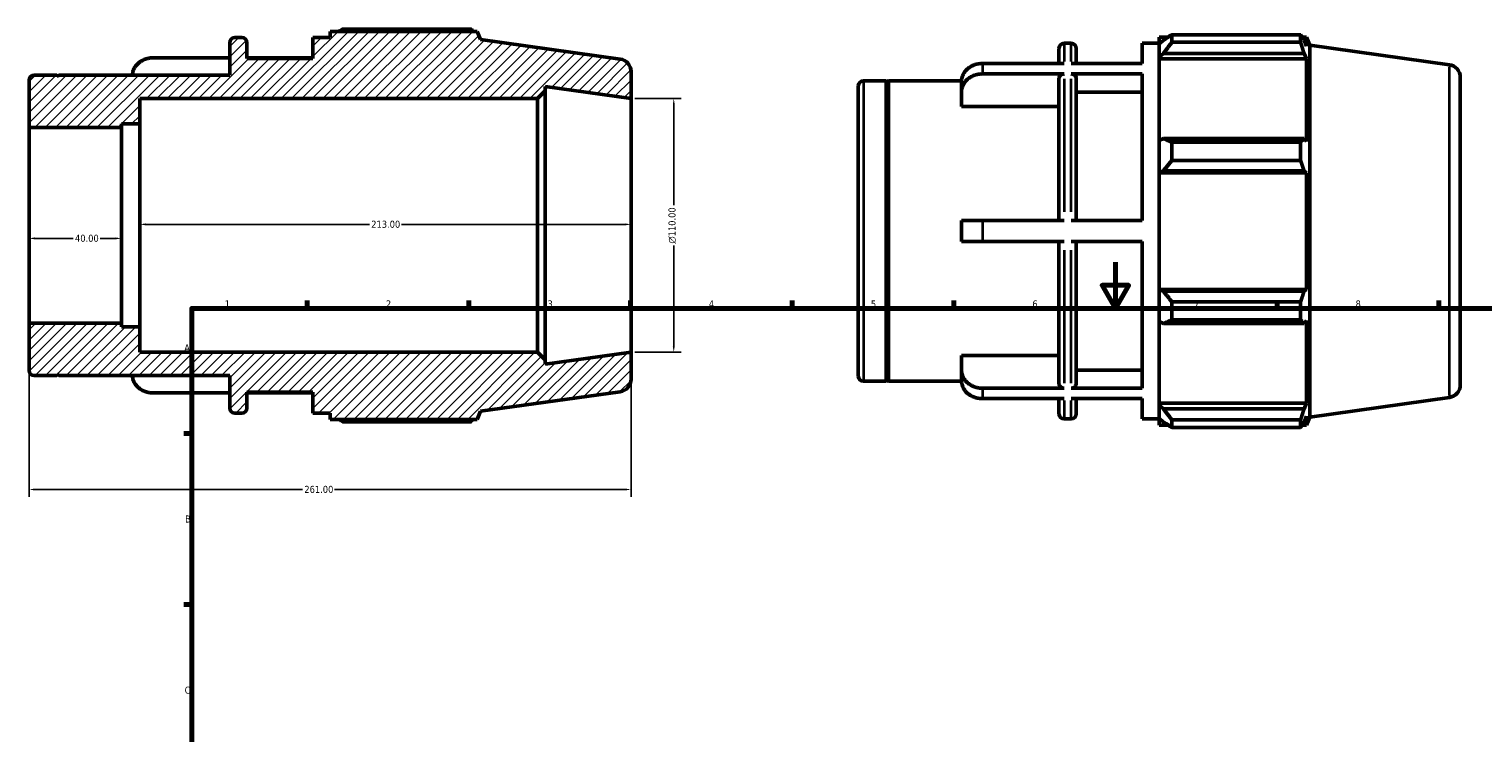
# Model space of a CAD drawing. Header units: millimetres. Extents: x -51 to 930, y -61 to 754.
# Tile 2 of 3: x -51 to 580, y 390 to 695. Entities that reach past the tile are written whole.
import ezdxf

# ---------------------------------------------------------------- set-up
doc = ezdxf.new("R2010")
doc.units = ezdxf.units.MM
for name, color, linetype, lineweight in [('Border (ANSI)', 7, 'Continuous', 70), ('Dimension (ANSI)', 7, 'Continuous', 25), ('Hatch (ANSI)', 7, 'Continuous', 18), ('Visible (ANSI)', 7, 'Continuous', 50), ('Visible Narrow (ANSI)', 7, 'Continuous', 35)]:
    doc.layers.add(name, color=color, linetype=linetype, lineweight=lineweight)
doc.styles.add('Note Text (ANSI)', font='tahoma.ttf')
doc.dimstyles.new('Default - mm (ANSI)', dxfattribs={"dimtxt": 3.048, "dimasz": 2.5, "dimexe": 3.175, "dimexo": 1.6002, "dimgap": 0.8, "dimtad": 0, "dimtoh": 1, "dimrnd": 1e-08, "dimzin": 4, "dimdsep": 46, "dimtxsty": 'Note Text (ANSI)', "dimcen": 0.09, "dimdle": 10, "dimclrd": 256, "dimclre": 256, "dimclrt": 256, "dimadec": 1, "dimazin": 1, "dimtfac": 1, "dimtofl": 0, "dimtmove": 0, "dimatfit": 3, "dimfxl": 1, "dimtolj": 1, "dimtzin": 4, "dimlwd": -1, "dimlwe": -1, "dimarcsym": 0})

# ---------------------------------------------------------------- blocks, each defined once
blk = doc.blocks.new('Borders Default Border')
at = {"layer": 'Border (ANSI)'}
for p, q in [((70.08, 574), (70.08, 577.45)), ((140.17, 574), (140.17, 577.45)), ((210.25, 574), (210.25, 577.45)), ((280.33, 574), (280.33, 577.45)), ((350.42, 574), (350.42, 577.45)), ((490.58, 574), (490.58, 577.45)), ((560.67, 574), (560.67, 577.45)), ((20, 519.75), (16.55, 519.75)), ((20, 445.5), (16.55, 445.5))]:
    blk.add_line(p, q, dxfattribs=at)
at = {"layer": 'Border (ANSI)', "flags": 128}
for points in [[(420.5, 594), (420.5, 574), (414.73, 584), (426.27, 584), (420.5, 574)], [(20, 20), (20, 574), (821, 574), (821, 20), (20, 20)]]:
    blk.add_lwpolyline(points, dxfattribs=at)
at = {"layer": 'Border (ANSI)', "char_height": 3.05, "attachment_point": 7, "style": 'Note Text (ANSI)'}
for s, insert in [('1', (34.35, 574.4)), ('2', (104.2, 574.4)), ('3', (174.26, 574.34)), ('4', (244.23, 574.4)), ('5', (314.48, 574.34)), ('6', (384.49, 574.34)), ('7', (454.6, 574.4)), ('8', (524.63, 574.33)), ('A', (16.78, 555.35)), ('B', (17.15, 481.1)), ('C', (16.95, 406.8))]:
    blk.add_mtext(s, dxfattribs=dict(at, insert=insert))
blk = doc.blocks.new('*D7')
at = {"layer": 'Defpoints', "color": 0, "transparency": 16777216}
for p in [(210.5, 665), (210.5, 555), (229.01, 555)]:
    blk.add_point(p, dxfattribs=at)
at = {"layer": 'Dimension (ANSI)', "transparency": 16777216}
for p, q in [((212.1, 665), (232.19, 665)), ((229.01, 662.5), (229.01, 618.72)), ((229.01, 557.5), (229.01, 601.28)), ((212.1, 555), (232.19, 555))]:
    blk.add_line(p, q, dxfattribs=at)
for points in [[(228.6, 662.5), (229.43, 662.5), (229.01, 665)], [(228.6, 557.5), (229.43, 557.5), (229.01, 555)]]:
    blk.add_solid(points, dxfattribs=at)
at = {"layer": 'Dimension (ANSI)', "transparency": 16777216, "insert": (226.72, 602.08), "char_height": 3.048, "attachment_point": 1, "rotation": 90, "style": 'Note Text (ANSI)'}
blk.add_mtext('\\A1;\\fAIGDT|b0|i0;\\H3.0480;\\ln\\fTahoma|b0|i0;\\H3.0480;110.00', dxfattribs=at)
blk = doc.blocks.new('*D8')
at = {"layer": 'Defpoints', "color": 0, "transparency": 16777216}
for p in [(-50.5, 567.54), (210.5, 555), (-50.5, 495.43)]:
    blk.add_point(p, dxfattribs=at)
at = {"layer": 'Dimension (ANSI)', "transparency": 16777216}
for p, q in [((-50.5, 565.94), (-50.5, 492.25)), ((210.5, 553.4), (210.5, 492.25)), ((-48, 495.43), (68.04, 495.43)), ((208, 495.43), (81.96, 495.43))]:
    blk.add_line(p, q, dxfattribs=at)
for points in [[(-48, 495.84), (-48, 495.01), (-50.5, 495.43)], [(208, 495.84), (208, 495.01), (210.5, 495.43)]]:
    blk.add_solid(points, dxfattribs=at)
at = {"layer": 'Dimension (ANSI)', "transparency": 16777216, "insert": (68.84, 497.01), "char_height": 3.048, "attachment_point": 1, "style": 'Note Text (ANSI)'}
blk.add_mtext('\\A1;261.00', dxfattribs=at)
blk = doc.blocks.new('*D9')
at = {"layer": 'Defpoints', "color": 0, "transparency": 16777216}
for p in [(-2.5, 610.43), (-2.5, 610), (210.5, 610)]:
    blk.add_point(p, dxfattribs=at)
at = {"layer": 'Dimension (ANSI)', "transparency": 16777216}
for p, q in [((0, 610.43), (97.04, 610.43)), ((208, 610.43), (110.96, 610.43))]:
    blk.add_line(p, q, dxfattribs=at)
for points in [[(0, 610.84), (0, 610.01), (-2.5, 610.43)], [(208, 610.84), (208, 610.01), (210.5, 610.43)]]:
    blk.add_solid(points, dxfattribs=at)
at = {"layer": 'Dimension (ANSI)', "transparency": 16777216, "insert": (97.84, 612.01), "char_height": 3.048, "attachment_point": 1, "style": 'Note Text (ANSI)'}
blk.add_mtext('\\A1;213.00', dxfattribs=at)
blk = doc.blocks.new('*D10')
at = {"layer": 'Defpoints', "color": 0, "transparency": 16777216}
for p in [(-50.5, 610), (-10.5, 610), (-10.5, 604.35)]:
    blk.add_point(p, dxfattribs=at)
at = {"layer": 'Dimension (ANSI)', "transparency": 16777216}
for p, q in [((-48, 604.35), (-31.39, 604.35)), ((-13, 604.35), (-19.61, 604.35))]:
    blk.add_line(p, q, dxfattribs=at)
for points in [[(-48, 604.77), (-48, 603.93), (-50.5, 604.35)], [(-13, 604.77), (-13, 603.93), (-10.5, 604.35)]]:
    blk.add_solid(points, dxfattribs=at)
at = {"layer": 'Dimension (ANSI)', "transparency": 16777216, "insert": (-30.59, 605.94), "char_height": 3.048, "attachment_point": 1, "style": 'Note Text (ANSI)'}
blk.add_mtext('\\A1;40.00', dxfattribs=at)

msp = doc.modelspace()

# ---------------------------------------------------------------- hatches: boundary and pattern name
at = {"layer": 'Hatch (ANSI)'}
h = msp.add_hatch(dxfattribs=at)
h.set_pattern_fill('ANSI31', color=256, scale=25.4, style=0)
h.set_pattern_definition([(45, (0, 0), (-2.245064, 2.245064), [])])
edge = h.paths.add_edge_path()
edge.add_ellipse((205, 543.281), major_axis=(0.765, -5.446), ratio=1, start_angle=0, end_angle=82)
edge.add_line((210.5, 543.281), (210.5, 555))
edge.add_line((210.5, 555), (173.214, 549.76))
edge.add_line((173.214, 549.76), (173.214, 551.7))
edge.add_line((173.214, 551.7), (169.914, 555))
edge.add_line((169.914, 555), (-2.5, 555))
edge.add_line((-2.5, 555), (-2.5, 566))
edge.add_line((-2.5, 566), (-10.5, 566))
edge.add_line((-10.5, 566), (-10.5, 567.537))
edge.add_line((-10.5, 567.537), (-50.5, 567.537))
edge.add_line((-50.5, 567.537), (-50.5, 547.04))
edge.add_ellipse((-48.3, 547.04), major_axis=(-2.2, 0), ratio=1, start_angle=0, end_angle=90)
edge.add_line((-48.3, 544.84), (-38.4, 544.84))
edge.add_line((-38.4, 544.84), (-38.5, 545.34))
edge.add_line((-38.5, 545.34), (-37.4, 544.84))
edge.add_line((-37.4, 544.84), (36.5, 544.84))
edge.add_line((36.5, 544.84), (36.5, 530.75))
edge.add_ellipse((38.7, 530.75), major_axis=(-2.2, 0), ratio=1, start_angle=0, end_angle=90)
edge.add_line((38.7, 528.55), (41.757, 528.55))
edge.add_ellipse((41.757, 530.75), major_axis=(0, -2.2), ratio=1, start_angle=0, end_angle=90)
edge.add_line((43.957, 530.75), (43.957, 537.6))
edge.add_line((43.957, 537.6), (72.543, 537.6))
edge.add_line((72.543, 537.6), (72.543, 528.55))
edge.add_line((72.543, 528.55), (80, 528.55))
edge.add_line((80, 528.55), (80, 525.835))
edge.add_line((80, 525.835), (143.838, 525.835))
edge.add_line((143.838, 525.835), (145.25, 529.33))
edge.add_line((145.25, 529.33), (205.765, 537.835))
edge = h.paths.add_edge_path()
edge.add_ellipse((205, 676.719), major_axis=(5.5, 0), ratio=1, start_angle=0, end_angle=82)
edge.add_line((205.765, 682.165), (145.25, 690.67))
edge.add_line((145.25, 690.67), (143.838, 694.165))
edge.add_line((143.838, 694.165), (80, 694.165))
edge.add_line((80, 694.165), (80, 691.45))
edge.add_line((80, 691.45), (72.543, 691.45))
edge.add_line((72.543, 691.45), (72.543, 682.4))
edge.add_line((72.543, 682.4), (43.957, 682.4))
edge.add_line((43.957, 682.4), (43.957, 689.25))
edge.add_ellipse((41.757, 689.25), major_axis=(2.2, 0), ratio=1, start_angle=0, end_angle=90)
edge.add_line((41.757, 691.45), (38.7, 691.45))
edge.add_ellipse((38.7, 689.25), major_axis=(0, 2.2), ratio=1, start_angle=0, end_angle=90)
edge.add_line((36.5, 689.25), (36.5, 675.16))
edge.add_line((36.5, 675.16), (-37.4, 675.16))
edge.add_line((-37.4, 675.16), (-38.5, 674.66))
edge.add_line((-38.5, 674.66), (-38.4, 675.16))
edge.add_line((-38.4, 675.16), (-48.3, 675.16))
edge.add_ellipse((-48.3, 672.96), major_axis=(0, 2.2), ratio=1, start_angle=0, end_angle=90)
edge.add_line((-50.5, 672.96), (-50.5, 652.463))
edge.add_line((-50.5, 652.463), (-10.5, 652.463))
edge.add_line((-10.5, 652.463), (-10.5, 654))
edge.add_line((-10.5, 654), (-2.5, 654))
edge.add_line((-2.5, 654), (-2.5, 665))
edge.add_line((-2.5, 665), (169.914, 665))
edge.add_line((169.914, 665), (173.214, 668.3))
edge.add_line((173.214, 668.3), (173.214, 670.24))
edge.add_line((173.214, 670.24), (210.5, 665))
edge.add_line((210.5, 665), (210.5, 676.719))

# ---------------------------------------------------------------- linework, layer by layer
at = {"layer": 'Visible (ANSI)'}
for p, q in [((143.838, 694.165), (80, 694.165)), ((80, 694.165), (80, 691.45)), ((141.279, 695.154), (85.43, 695.154)), ((145.25, 690.67), (143.838, 694.165)), ((36.5, 689.25), (36.5, 675.16)), ((41.757, 691.45), (38.7, 691.45)), ((43.957, 682.4), (43.957, 689.25)), ((80, 691.45), (72.543, 691.45)), ((72.543, 691.45), (72.543, 682.4)), ((205.765, 682.165), (145.25, 690.67)), ((398.231, 688.975), (401.288, 688.975)), ((432.074, 680.216), (432.074, 688.975)), ((432.074, 688.975), (439.531, 688.975)), ((439.531, 691.69), (439.531, 688.657)), ((439.531, 691.69), (443.384, 691.69)), ((441.341, 690.384), (439.531, 688.657)), ((439.531, 682.983), (439.531, 688.657)), ((444.961, 692.679), (444.961, 689.406)), ((444.961, 692.679), (500.81, 692.679)), ((500.81, 689.406), (444.961, 689.406)), ((500.81, 689.406), (500.81, 692.679)), ((501.447, 691.69), (503.369, 691.69)), ((503.369, 687.794), (502.272, 690.384)), ((504.781, 688.195), (503.369, 691.69)), ((503.369, 687.794), (503.369, 691.69)), ((504.781, 526.854), (504.781, 688.195)), ((565.297, 679.69), (504.781, 688.195)), ((36.5, 682.691), (3.293, 682.691)), ((72.543, 682.691), (43.957, 682.691)), ((72.543, 682.4), (43.957, 682.4)), ((396.031, 680.216), (396.031, 686.775)), ((403.488, 686.775), (403.488, 680.216)), ((439.531, 682.983), (441.341, 684.588)), ((439.531, 682.18), (439.531, 682.983)), ((439.531, 682.18), (439.531, 646.806)), ((439.531, 682.18), (503.369, 682.18)), ((441.341, 684.588), (502.272, 684.588)), ((502.272, 684.588), (503.369, 682.18)), ((503.369, 646.388), (503.369, 682.18)), ((-38.4, 675.16), (-48.3, 675.16)), ((-37.4, 675.16), (-38.5, 674.66)), ((-38.5, 674.66), (-38.4, 675.16)), ((-38.4, 674.705), (-38.4, 675.16)), ((36.5, 675.16), (-37.4, 675.16)), ((210.5, 665), (210.5, 676.719)), ((398.231, 680.216), (362.824, 680.216)), ((398.231, 675.691), (362.824, 675.691)), ((432.074, 680.216), (401.288, 680.216)), ((432.074, 675.691), (401.288, 675.691)), ((432.074, 612.05), (432.074, 675.691)), ((-50.5, 672.96), (-50.5, 652.463)), ((169.914, 665), (173.214, 668.3)), ((173.214, 668.3), (173.214, 670.24)), ((173.214, 670.24), (210.5, 665)), ((173.214, 551.7), (173.214, 668.3)), ((309.031, 544.565), (309.031, 670.485)), ((311.231, 672.685), (321.131, 672.685)), ((321.131, 542.365), (321.131, 672.685)), ((321.131, 672.23), (322.131, 672.685)), ((322.131, 542.365), (322.131, 672.685)), ((322.131, 672.685), (353.782, 672.685)), ((353.774, 667.84), (353.774, 672.365)), ((396.031, 612.05), (396.031, 673.783)), ((403.488, 673.783), (403.488, 612.05)), ((570.031, 674.244), (570.031, 540.806)), ((-2.5, 654), (-2.5, 665)), ((-2.5, 665), (169.914, 665)), ((169.914, 665), (169.914, 555)), ((210.5, 555), (210.5, 665)), ((353.774, 661.556), (353.774, 667.84)), ((432.074, 667.84), (403.488, 667.84)), ((396.031, 661.556), (353.774, 661.556)), ((-50.5, 652.463), (-10.5, 652.463)), ((-50.5, 567.537), (-50.5, 652.463)), ((-10.5, 652.463), (-10.5, 654)), ((-10.5, 654), (-2.5, 654)), ((-10.5, 567.537), (-10.5, 652.463)), ((-2.5, 566), (-2.5, 654)), ((441.341, 647.641), (439.531, 646.806)), ((439.531, 633.106), (439.531, 646.806)), ((502.272, 647.641), (441.341, 647.641)), ((444.961, 646.069), (444.961, 638.168)), ((444.961, 646.069), (500.81, 646.069)), ((500.81, 638.168), (500.81, 646.069)), ((503.369, 646.388), (502.272, 647.641)), ((500.81, 638.168), (444.961, 638.168)), ((439.531, 633.106), (441.341, 633.65)), ((439.531, 632.834), (439.531, 633.106)), ((439.531, 632.834), (439.531, 582.216)), ((439.531, 632.834), (503.369, 632.834)), ((441.341, 633.65), (502.272, 633.65)), ((502.272, 633.65), (503.369, 632.834)), ((503.369, 582.216), (503.369, 632.834)), ((353.774, 603), (353.774, 612.05)), ((398.231, 612.05), (362.824, 612.05)), ((432.074, 612.05), (401.288, 612.05)), ((398.231, 603), (362.824, 603)), ((396.031, 541.267), (396.031, 603)), ((432.074, 603), (401.288, 603)), ((403.488, 603), (403.488, 541.267)), ((432.074, 539.358), (432.074, 603)), ((439.531, 581.944), (439.531, 582.216)), ((439.531, 582.216), (503.369, 582.216)), ((439.531, 568.244), (439.531, 581.944)), ((441.341, 581.399), (439.531, 581.944)), ((502.272, 581.399), (441.341, 581.399)), ((503.369, 582.216), (502.272, 581.399)), ((444.961, 576.881), (444.961, 568.98)), ((444.961, 576.881), (500.81, 576.881)), ((500.81, 568.98), (500.81, 576.881)), ((-10.5, 567.537), (-50.5, 567.537)), ((-50.5, 567.537), (-50.5, 547.04)), ((-10.5, 566), (-10.5, 567.537)), ((439.531, 568.244), (441.341, 567.408)), ((439.531, 568.244), (439.531, 532.869)), ((441.341, 567.408), (502.272, 567.408)), ((500.81, 568.98), (444.961, 568.98)), ((502.272, 567.408), (503.369, 568.662)), ((503.369, 532.869), (503.369, 568.662)), ((-2.5, 566), (-10.5, 566)), ((-2.5, 555), (-2.5, 566)), ((169.914, 555), (-2.5, 555)), ((173.214, 551.7), (169.914, 555)), ((210.5, 555), (173.214, 549.76)), ((210.5, 543.281), (210.5, 555)), ((173.214, 549.76), (173.214, 551.7)), ((353.774, 547.209), (353.774, 553.493)), ((353.774, 553.493), (396.031, 553.493)), ((-48.3, 544.84), (-38.4, 544.84)), ((-38.4, 544.84), (-38.5, 545.34)), ((-38.5, 545.34), (-37.4, 544.84)), ((-38.4, 544.84), (-38.4, 545.295)), ((-37.4, 544.84), (36.5, 544.84)), ((36.5, 544.84), (36.5, 530.75)), ((311.231, 542.365), (321.131, 542.365)), ((321.131, 542.819), (322.131, 542.365)), ((322.131, 542.365), (353.782, 542.365)), ((353.774, 542.684), (353.774, 547.209)), ((403.488, 547.209), (432.074, 547.209)), ((36.5, 537.309), (3.293, 537.309)), ((43.957, 530.75), (43.957, 537.6)), ((43.957, 537.6), (72.543, 537.6)), ((72.543, 537.309), (43.957, 537.309)), ((72.543, 537.6), (72.543, 528.55)), ((145.25, 529.33), (205.765, 537.835)), ((398.231, 539.358), (362.824, 539.358)), ((432.074, 539.358), (401.288, 539.358)), ((398.231, 534.833), (362.824, 534.833)), ((396.031, 528.275), (396.031, 534.833)), ((432.074, 534.833), (401.288, 534.833)), ((403.488, 534.833), (403.488, 528.275)), ((432.074, 526.075), (432.074, 534.833)), ((439.531, 532.067), (439.531, 532.869)), ((439.531, 532.869), (503.369, 532.869)), ((439.531, 526.392), (439.531, 532.067)), ((441.341, 530.461), (439.531, 532.067)), ((502.272, 530.461), (441.341, 530.461)), ((503.369, 532.869), (502.272, 530.461)), ((565.297, 535.359), (504.781, 526.854)), ((38.7, 528.55), (41.757, 528.55)), ((72.543, 528.55), (80, 528.55)), ((80, 528.55), (80, 525.835)), ((80, 525.835), (143.838, 525.835)), ((85.43, 524.846), (141.279, 524.846)), ((143.838, 525.835), (145.25, 529.33)), ((398.231, 526.075), (401.288, 526.075)), ((432.074, 526.075), (439.531, 526.075)), ((439.531, 526.392), (441.341, 524.666)), ((439.531, 526.392), (439.531, 523.36)), ((439.531, 523.36), (443.384, 523.36)), ((444.961, 525.643), (444.961, 522.371)), ((444.961, 525.643), (500.81, 525.643)), ((500.81, 522.371), (500.81, 525.643)), ((501.447, 523.36), (503.369, 523.36)), ((502.272, 524.666), (503.369, 527.255)), ((503.369, 523.36), (503.369, 527.255)), ((504.781, 526.854), (503.369, 523.36)), ((500.81, 522.371), (444.961, 522.371))]:
    msp.add_line(p, q, dxfattribs=at)
for centre, radius, start, end in [((38.7, 689.25), 2.2, 90, 180), ((41.757, 689.25), 2.2, 0, 90), ((398.231, 686.775), 2.2, 90, 180), ((401.288, 686.775), 2.2, 0, 90), ((205, 676.719), 5.5, 0, 82), ((-48.3, 672.96), 2.2, 90, 180), ((564.531, 674.244), 5.5, 0, 82), ((311.231, 670.485), 2.2, 90, 180), ((-48.3, 547.04), 2.2, 180, 270), ((205, 543.281), 5.5, 278, 0), ((311.231, 544.565), 2.2, 180, 270), ((564.531, 540.806), 5.5, 278, 0), ((38.7, 530.75), 2.2, 180, 270), ((41.757, 530.75), 2.2, 270, 0), ((398.231, 528.275), 2.2, 180, 270), ((401.288, 528.275), 2.2, 270, 0)]:
    msp.add_arc(centre, radius, start, end, dxfattribs=at)
for points, weights in [([(83.853, 694.165), (84.628, 694.655), (85.43, 695.154)], [1.00967361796, 1.01135748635, 1.01289407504]), ([(141.916, 694.165), (141.603, 694.655), (141.279, 695.154)], [1.00087304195, 1.000510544, 1]), ([(444.961, 692.679), (443.079, 691.508), (441.341, 690.384)], [1.01289407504, 1.00929455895, 1.00488684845]), ([(441.341, 684.588), (443.079, 686.948), (444.961, 689.406)], [1.00488684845, 1.00929455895, 1.01289407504]), ([(500.81, 692.679), (501.57, 691.508), (502.272, 690.384)], [1, 1.00119923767, 1.00158162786]), ([(502.272, 684.588), (501.57, 686.948), (500.81, 689.406)], [1.00158162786, 1.00119923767, 1]), ([(444.961, 646.069), (443.079, 646.871), (441.341, 647.641)], [1.01289407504, 1.00929455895, 1.00488684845]), ([(500.81, 646.069), (501.57, 646.871), (502.272, 647.641)], [1, 1.00119923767, 1.00158162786]), ([(441.341, 633.65), (443.079, 635.863), (444.961, 638.168)], [1.00488684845, 1.00929455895, 1.01289407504]), ([(502.272, 633.65), (501.57, 635.863), (500.81, 638.168)], [1.00158162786, 1.00119923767, 1]), ([(444.961, 576.881), (443.079, 579.186), (441.341, 581.399)], [1.01289407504, 1.00929455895, 1.00488684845]), ([(500.81, 576.881), (501.57, 579.186), (502.272, 581.399)], [1, 1.00119923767, 1.00158162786]), ([(441.341, 567.408), (443.079, 568.178), (444.961, 568.98)], [1.00488684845, 1.00929455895, 1.01289407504]), ([(502.272, 567.408), (501.57, 568.178), (500.81, 568.98)], [1.00158162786, 1.00119923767, 1]), ([(444.961, 525.643), (443.079, 528.101), (441.341, 530.461)], [1.01289407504, 1.00929455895, 1.00488684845]), ([(500.81, 525.643), (501.57, 528.101), (502.272, 530.461)], [1, 1.00119923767, 1.00158162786]), ([(85.43, 524.846), (84.628, 525.345), (83.853, 525.835)], [1.01289407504, 1.01135748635, 1.00967361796]), ([(141.279, 524.846), (141.603, 525.345), (141.916, 525.835)], [1, 1.000510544, 1.00087304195]), ([(441.341, 524.666), (443.079, 523.542), (444.961, 522.371)], [1.00488684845, 1.00929455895, 1.01289407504]), ([(502.272, 524.666), (501.57, 523.542), (500.81, 522.371)], [1.00158162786, 1.00119923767, 1])]:
    msp.add_rational_spline(points, weights, degree=2, dxfattribs=at)
for points, knots in [([(-5.749, 675.16), (-5.73, 675.553), (-5.676, 675.966), (-5.464, 676.892), (-5.281, 677.399), (-4.853, 678.295), (-4.569, 678.765), (-3.892, 679.643), (-3.499, 680.051), (-2.709, 680.736), (-2.239, 681.076), (-1.227, 681.663), (-0.684, 681.909), (0.347, 682.28), (0.931, 682.438), (2.125, 682.644), (2.735, 682.691), (3.293, 682.691)], [-1.3051845, -1.3051845, -1.3051845, -1.3051845, -1.1735102, -1.1735102, -1.0055622, -1.0055622, -0.8378034, -0.8378034, -0.6700445, -0.6700445, -0.5024671, -0.5024671, -0.3348897, -0.3348897, -0.1674448, -0.1674448, 0, 0, 0, 0]), ([(362.824, 680.216), (362.266, 680.216), (361.656, 680.168), (360.463, 679.962), (359.878, 679.804), (358.847, 679.434), (358.304, 679.187), (357.292, 678.601), (356.822, 678.261), (356.032, 677.576), (355.639, 677.168), (354.962, 676.29), (354.678, 675.819), (354.25, 674.924), (354.067, 674.416), (353.829, 673.379), (353.774, 672.85), (353.774, 672.365)], [0, 0, 0, 0, 0.1674448, 0.1674448, 0.3348897, 0.3348897, 0.5024671, 0.5024671, 0.6700445, 0.6700445, 0.8378034, 0.8378034, 1.0055622, 1.0055622, 1.1735102, 1.1735102, 1.3414583, 1.3414583, 1.3414583, 1.3414583]), ([(353.774, 667.84), (353.774, 668.325), (353.829, 668.854), (354.067, 669.891), (354.25, 670.399), (354.678, 671.294), (354.962, 671.765), (355.639, 672.643), (356.032, 673.051), (356.822, 673.736), (357.292, 674.076), (358.304, 674.662), (358.847, 674.909), (359.878, 675.279), (360.463, 675.437), (361.656, 675.643), (362.266, 675.691), (362.824, 675.691)], [-1.3414583, -1.3414583, -1.3414583, -1.3414583, -1.1735102, -1.1735102, -1.0055622, -1.0055622, -0.8378034, -0.8378034, -0.6700445, -0.6700445, -0.5024671, -0.5024671, -0.3348897, -0.3348897, -0.1674448, -0.1674448, 0, 0, 0, 0]), ([(398.231, 675.691), (397.96, 675.691), (397.64, 675.636), (397.139, 675.456), (396.868, 675.299), (396.484, 674.966), (396.303, 674.731), (396.095, 674.296), (396.031, 674.018), (396.031, 673.783)], [0, 0, 0, 0, 0.08141206, 0.08141206, 0.16288846, 0.16288846, 0.24444505, 0.24444505, 0.32607188, 0.32607188, 0.32607188, 0.32607188]), ([(403.488, 673.783), (403.488, 674.018), (403.425, 674.296), (403.217, 674.731), (403.036, 674.966), (402.652, 675.299), (402.381, 675.456), (401.879, 675.636), (401.56, 675.691), (401.288, 675.691)], [-0.32607188, -0.32607188, -0.32607188, -0.32607188, -0.24444505, -0.24444505, -0.16288846, -0.16288846, -0.08141206, -0.08141206, 0, 0, 0, 0]), ([(362.824, 612.05), (362.266, 612.05), (361.656, 612.05), (360.463, 612.05), (359.878, 612.05), (358.847, 612.05), (358.304, 612.05), (357.292, 612.05), (356.822, 612.05), (356.032, 612.05), (355.639, 612.05), (354.962, 612.05), (354.678, 612.05), (354.25, 612.05), (354.067, 612.05), (353.829, 612.05), (353.774, 612.05), (353.774, 612.05)], [0, 0, 0, 0, 0.1674448, 0.1674448, 0.3348897, 0.3348897, 0.5024671, 0.5024671, 0.6700445, 0.6700445, 0.8378034, 0.8378034, 1.0055622, 1.0055622, 1.1735102, 1.1735102, 1.3414583, 1.3414583, 1.3414583, 1.3414583]), ([(353.774, 603), (353.774, 603), (353.829, 603), (354.067, 603), (354.25, 603), (354.678, 603), (354.962, 603), (355.639, 603), (356.032, 603), (356.822, 603), (357.292, 603), (358.304, 603), (358.847, 603), (359.878, 603), (360.463, 603), (361.656, 603), (362.266, 603), (362.824, 603)], [-1.3414583, -1.3414583, -1.3414583, -1.3414583, -1.1735102, -1.1735102, -1.0055622, -1.0055622, -0.8378034, -0.8378034, -0.6700445, -0.6700445, -0.5024671, -0.5024671, -0.3348897, -0.3348897, -0.1674448, -0.1674448, 0, 0, 0, 0]), ([(3.293, 537.309), (2.735, 537.309), (2.125, 537.356), (0.931, 537.562), (0.347, 537.72), (-0.684, 538.091), (-1.227, 538.337), (-2.239, 538.924), (-2.709, 539.264), (-3.499, 539.949), (-3.892, 540.357), (-4.569, 541.235), (-4.853, 541.705), (-5.281, 542.601), (-5.464, 543.108), (-5.676, 544.034), (-5.73, 544.447), (-5.749, 544.84)], [0, 0, 0, 0, 0.1674448, 0.1674448, 0.3348897, 0.3348897, 0.5024671, 0.5024671, 0.6700445, 0.6700445, 0.8378034, 0.8378034, 1.0055622, 1.0055622, 1.1735102, 1.1735102, 1.3051845, 1.3051845, 1.3051845, 1.3051845]), ([(362.824, 539.358), (362.266, 539.358), (361.656, 539.406), (360.463, 539.612), (359.878, 539.77), (358.847, 540.14), (358.304, 540.387), (357.292, 540.973), (356.822, 541.313), (356.032, 541.998), (355.639, 542.406), (354.962, 543.285), (354.678, 543.755), (354.25, 544.651), (354.067, 545.158), (353.829, 546.195), (353.774, 546.725), (353.774, 547.209)], [0, 0, 0, 0, 0.1674448, 0.1674448, 0.3348897, 0.3348897, 0.5024671, 0.5024671, 0.6700445, 0.6700445, 0.8378034, 0.8378034, 1.0055622, 1.0055622, 1.1735102, 1.1735102, 1.3414583, 1.3414583, 1.3414583, 1.3414583]), ([(353.774, 542.684), (353.774, 542.2), (353.829, 541.67), (354.067, 540.633), (354.25, 540.126), (354.678, 539.23), (354.962, 538.76), (355.639, 537.881), (356.032, 537.473), (356.822, 536.788), (357.292, 536.448), (358.304, 535.862), (358.847, 535.615), (359.878, 535.245), (360.463, 535.087), (361.656, 534.881), (362.266, 534.833), (362.824, 534.833)], [-1.3414583, -1.3414583, -1.3414583, -1.3414583, -1.1735102, -1.1735102, -1.0055622, -1.0055622, -0.8378034, -0.8378034, -0.6700445, -0.6700445, -0.5024671, -0.5024671, -0.3348897, -0.3348897, -0.1674448, -0.1674448, 0, 0, 0, 0]), ([(396.031, 541.267), (396.031, 541.031), (396.095, 540.754), (396.303, 540.318), (396.484, 540.083), (396.868, 539.75), (397.139, 539.593), (397.64, 539.413), (397.96, 539.358), (398.231, 539.358)], [-0.32607188, -0.32607188, -0.32607188, -0.32607188, -0.24444505, -0.24444505, -0.16288846, -0.16288846, -0.08141206, -0.08141206, 0, 0, 0, 0]), ([(401.288, 539.358), (401.56, 539.358), (401.879, 539.413), (402.381, 539.593), (402.652, 539.75), (403.036, 540.083), (403.217, 540.318), (403.425, 540.754), (403.488, 541.031), (403.488, 541.267)], [0, 0, 0, 0, 0.08141206, 0.08141206, 0.16288846, 0.16288846, 0.24444505, 0.24444505, 0.32607188, 0.32607188, 0.32607188, 0.32607188])]:
    msp.add_open_spline(points, degree=3, knots=knots, dxfattribs=at)
at = {"layer": 'Visible Narrow (ANSI)'}
for p, q in [((398.231, 688.952), (398.231, 681.056)), ((401.288, 681.056), (401.288, 688.952)), ((362.824, 680.011), (362.824, 675.938)), ((565.297, 536.248), (565.297, 678.802)), ((311.231, 671.882), (311.231, 543.167)), ((398.231, 673.531), (398.231, 615.849)), ((401.288, 615.849), (401.288, 673.531)), ((362.824, 611.598), (362.824, 603.452)), ((398.231, 599.2), (398.231, 541.519)), ((401.288, 541.519), (401.288, 599.2)), ((362.824, 539.112), (362.824, 535.039)), ((398.231, 533.993), (398.231, 526.097)), ((401.288, 526.097), (401.288, 533.993))]:
    msp.add_line(p, q, dxfattribs=at)

# ---------------------------------------------------------------- block references
msp.add_blockref('Borders Default Border', (0, 0))

# ---------------------------------------------------------------- dimensions: what is measured, and where the dimension line sits
at = {"layer": 'Dimension (ANSI)'}
dim = msp.add_linear_dim(base=(229.014, 555), p1=(210.5, 665), p2=(210.5, 555), angle=90, text='\\fAIGDT|b0|i0;\\H3.0480;\\ln\\fTahoma|b0|i0;\\H3.0480;<>', dimstyle='Default - mm (ANSI)', override={"dimtoh": 0, "dimdec": 2, "dimtp": 0, "dimtm": 0, "dimtdec": 2, "dimatfit": 1}, dxfattribs=at)
dim.commit()
dim.dimension.update_dxf_attribs({"geometry": '*D7', "text_midpoint": (229.014, 610), "dimtype": 160})
for base, p1, p2, override, picture, middle in [((-2.5, 610.426), (210.5, 610), (-2.5, 610), {"dimtoh": 0, "dimdec": 2, "dimse1": 1, "dimse2": 1, "dimtp": 0, "dimtm": 0, "dimtdec": 2, "dimatfit": 1}, '*D9', (104, 610.426)), ((-10.5, 604.35), (-50.5, 610), (-10.5, 610), {"dimtoh": 0, "dimdec": 2, "dimse1": 1, "dimse2": 1, "dimtp": 0, "dimtm": 0, "dimtdec": 2, "dimatfit": 1}, '*D10', (-25.5, 604.35)), ((-50.5, 495.426), (210.5, 555), (-50.5, 567.537), {"dimtoh": 0, "dimdec": 2, "dimtp": 0, "dimtm": 0, "dimtdec": 2, "dimatfit": 1}, '*D8', (75, 495.426))]:
    dim = msp.add_linear_dim(base=base, p1=p1, p2=p2, angle=180, dimstyle='Default - mm (ANSI)', override=override, dxfattribs=at)
    dim.commit()
    dim.dimension.update_dxf_attribs({"geometry": picture, "text_midpoint": middle, "dimtype": 160})

doc.saveas('drawing.dxf')
